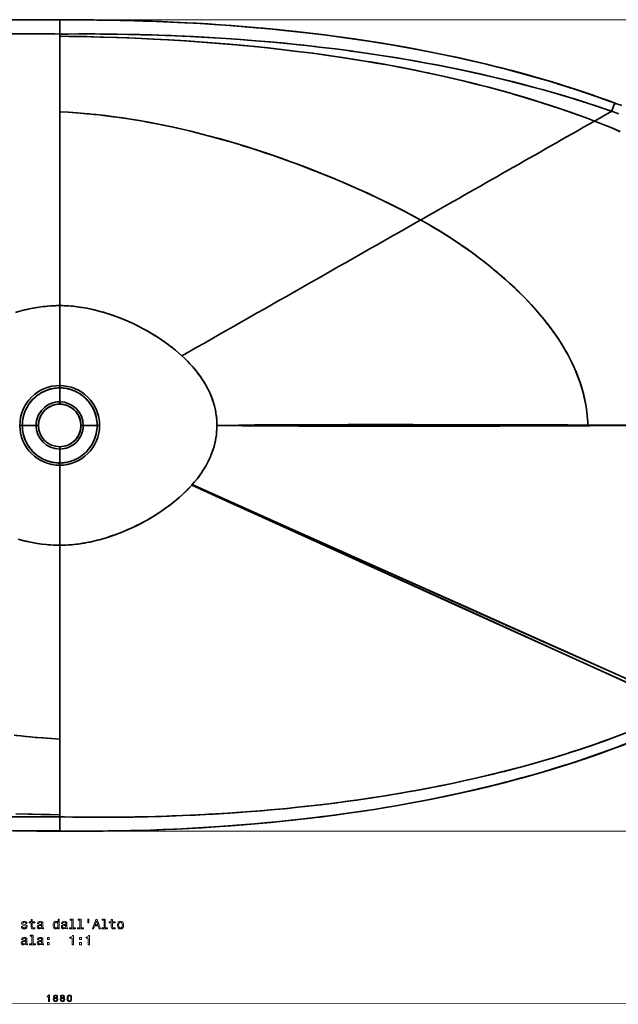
# Model space of a CAD drawing. Extents: x -346 to 3667, y -207 to 3098.
# Tile 3 of 13: x 551 to 1199, y -205 to 859. Entities that reach past the tile are written whole.
import ezdxf

# ---------------------------------------------------------------- set-up
doc = ezdxf.new("R2010")
doc.units = 0

msp = doc.modelspace()

# ---------------------------------------------------------------- linework, layer by layer
at = {"color": 7, "lineweight": 35, "ltscale": 0.384756}
for p, q in [((594.5, 843.5), (594.5, 858.9)), ((594.5, -2.5), (594.5, -17.9))]:
    msp.add_line(p, q, dxfattribs=at)
at = {"color": 7, "lineweight": 35, "ltscale": 0.384753}
for p, q in [((594.5, 858.9), (594.5, 843.5)), ((594.5, -17.9), (594.5, -2.5))]:
    msp.add_line(p, q, dxfattribs=at)
at = {"color": 7, "lineweight": 35, "ltscale": 0.000236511}
msp.add_line((594.5, 858.8), (594.5, 858.8), dxfattribs=at)
at = {"color": 7, "lineweight": 35, "ltscale": 0.077266}
for p, q in [((594.5, 857.7), (594.5, 854.6)), ((594.5, 854.6), (594.5, 857.7))]:
    msp.add_line(p, q, dxfattribs=at)
at = {"color": 8, "lineweight": 13}
for p, q in [((596.5, 858.9), (1724.4, 858.9)), ((596.5, -17.9), (1724.4, -17.9)), ((-346.2, -203), (1533.7, -205.1))]:
    msp.add_line(p, q, dxfattribs=at)
at = {"color": 7, "lineweight": 35, "ltscale": 0.087718}
msp.add_line((594.5, 849.7), (594.5, 846.2), dxfattribs=at)
at = {"color": 7, "lineweight": 35, "ltscale": 0.087738}
msp.add_line((594.5, 846.2), (594.5, 849.7), dxfattribs=at)
at = {"color": 7, "lineweight": 35, "ltscale": 0.000619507}
for p, q in [((594.5, 843.5), (594.5, 843.4)), ((594.5, 843.4), (594.5, 843.5))]:
    msp.add_line(p, q, dxfattribs=at)
at = {"color": 7, "lineweight": 35, "ltscale": 0.075007}
for p, q in [((597.5, 843.5), (594.5, 843.5)), ((591.5, -2.5), (594.5, -2.5))]:
    msp.add_line(p, q, dxfattribs=at)
at = {"color": 7, "lineweight": 35, "ltscale": 0.074918}
for p, q in [((594.5, 843.4), (597.5, 843.5)), ((594.5, -2.4), (591.5, -2.5))]:
    msp.add_line(p, q, dxfattribs=at)
at = {"color": 7, "lineweight": 35, "ltscale": 0.057034}
for p, q in [((594.5, 841.2), (594.5, 843.4)), ((594.5, -0.2), (594.5, -2.4))]:
    msp.add_line(p, q, dxfattribs=at)
at = {"color": 7, "lineweight": 35, "ltscale": 0.056955}
msp.add_line((594.5, 843.4), (594.5, 841.2), dxfattribs=at)
at = {"color": 7, "lineweight": 35}
for p, q in [((594.5, 841.2), (594.5, 759.4)), ((594.5, 759.4), (594.5, 841.2)), ((594.5, 759.4), (594.5, 550)), ((594.5, 759.4), (594.5, 550)), ((1172.8, 749.4), (1191.4, 760)), ((1172.8, 749.4), (1191.4, 760)), ((594.5, 463.6), (594.5, 549.8)), ((594.5, 549.8), (594.5, 463.6)), ((594.5, 291.2), (594.5, 377.4)), ((594.5, 377.4), (594.5, 291.2)), ((594.5, 81.6), (594.5, 291)), ((594.5, 81.6), (594.5, 291)), ((594.5, -0.2), (594.5, 81.6)), ((594.5, 81.6), (594.5, -0.2))]:
    msp.add_line(p, q, dxfattribs=at)
at = {"color": 7, "lineweight": 35, "ltscale": 4.19825e-05}
msp.add_line((1191.4, 760), (1191.4, 760), dxfattribs=at)
at = {"color": 7, "lineweight": 35, "ltscale": 4.48774e-05}
msp.add_line((1191.4, 760), (1191.4, 760), dxfattribs=at)
at = {"color": 7, "lineweight": 35, "ltscale": 0.004012}
for p, q in [((594.5, 549.8), (594.5, 550)), ((594.5, 291.2), (594.5, 291))]:
    msp.add_line(p, q, dxfattribs=at)
at = {"color": 7, "lineweight": 35, "ltscale": 0.004013}
msp.add_line((594.5, 550), (594.5, 549.8), dxfattribs=at)
at = {"color": 7, "lineweight": 35, "ltscale": 0.062073}
for p, q in [((594.5, 461.1), (594.5, 463.6)), ((594.5, 379.9), (594.5, 377.4))]:
    msp.add_line(p, q, dxfattribs=at)
at = {"color": 7, "lineweight": 35, "ltscale": 0.06207}
for p, q in [((594.5, 463.6), (594.5, 461.1)), ((594.5, 377.4), (594.5, 379.9))]:
    msp.add_line(p, q, dxfattribs=at)
at = {"color": 7, "lineweight": 35, "ltscale": 0.377045}
for p, q in [((594.5, 446), (594.5, 461.1)), ((594.5, 446), (594.5, 461.1)), ((594.5, 395), (594.5, 379.9)), ((594.5, 395), (594.5, 379.9))]:
    msp.add_line(p, q, dxfattribs=at)
at = {"color": 7, "lineweight": 35, "ltscale": 0.0625}
for p, q in [((594.5, 443.5), (594.5, 446)), ((594.5, 443.5), (594.5, 446)), ((571.5, 420.5), (569, 420.5)), ((571.5, 420.5), (569, 420.5)), ((617.5, 420.5), (620, 420.5)), ((617.5, 420.5), (620, 420.5)), ((594.5, 397.5), (594.5, 395)), ((594.5, 397.5), (594.5, 395))]:
    msp.add_line(p, q, dxfattribs=at)
at = {"color": 7, "lineweight": 35, "ltscale": 0.065189}
for p, q in [((551.4, 420.5), (554, 420.5)), ((551.4, 420.5), (554, 420.5)), ((637.6, 420.5), (635, 420.5)), ((637.6, 420.5), (635, 420.5))]:
    msp.add_line(p, q, dxfattribs=at)
at = {"color": 7, "lineweight": 35, "ltscale": 0.374074}
for p, q in [((569, 420.5), (554, 420.5)), ((569, 420.5), (554, 420.5)), ((620, 420.5), (635, 420.5)), ((620, 420.5), (635, 420.5))]:
    msp.add_line(p, q, dxfattribs=at)
at = {"color": 7, "lineweight": 35, "ltscale": 0.021966}
for p, q in [((737.8, 356.5), (737.2, 355.8)), ((737.2, 355.8), (737.8, 356.5))]:
    msp.add_line(p, q, dxfattribs=at)
at = {"color": 7, "lineweight": 35, "ltscale": 0.004014}
msp.add_line((594.5, 291), (594.5, 291.2), dxfattribs=at)
at = {"color": 7, "lineweight": 35, "ltscale": 0.001737}
msp.add_line((1023.6, 22.3), (1023.5, 22.3), dxfattribs=at)
at = {"color": 7, "lineweight": 35, "ltscale": 0.056954}
msp.add_line((594.5, -2.4), (594.5, -0.2), dxfattribs=at)
at = {"color": 7, "lineweight": 35, "ltscale": 0.000302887}
for p, q in [((594.5, -2.4), (594.5, -2.5)), ((594.5, -2.5), (594.5, -2.4))]:
    msp.add_line(p, q, dxfattribs=at)
at = {"color": 7, "lineweight": 35, "ltscale": 7.5531e-05}
msp.add_line((594.5, -17.8), (594.5, -17.8), dxfattribs=at)
at = {"color": 7, "lineweight": 35}
for points in [[(538.3, 858.8), (552.3, 859), (566.3, 859), (580.4, 859), (594.5, 858.9)], [(583.8, 858.9), (573, 859), (557.4, 859), (541.9, 858.8)], [(594.5, 858.8), (586.1, 858.9), (577.7, 859), (563.1, 859), (548.6, 858.9)], [(594.5, 858.9), (606.9, 858.9), (619.2, 858.9), (631.5, 858.8), (643.8, 858.6), (656.1, 858.4), (668.3, 858.1), (680.6, 857.8), (692.8, 857.4), (705.1, 856.9), (717.4, 856.4), (729.8, 855.8), (742.3, 855.1), (754.9, 854.4), (767.4, 853.5), (779.9, 852.6), (792.5, 851.7), (805, 850.6), (817.5, 849.5), (830, 848.3), (842.4, 847), (855, 845.6), (867.6, 844.2), (880.4, 842.6), (893.1, 841), (905.7, 839.2), (918.3, 837.4), (930.8, 835.5), (943.3, 833.5), (956, 831.4), (968.7, 829.2), (981.4, 826.8), (994.1, 824.4), (1006.7, 821.9), (1019.2, 819.3), (1031.9, 816.5), (1044.6, 813.6), (1057.3, 810.6), (1070, 807.4), (1082.6, 804.2), (1095.1, 800.8), (1107.6, 797.3), (1120.1, 793.7), (1132.8, 789.9), (1145.4, 785.9), (1157.9, 781.9), (1170.3, 777.7), (1182.7, 773.3), (1188.8, 771.1), (1195, 768.8)], [(1195, 768.8), (1185, 772.5), (1175.1, 776), (1165, 779.5), (1155, 782.8), (1144.9, 786.1), (1134.4, 789.4), (1124, 792.6), (1112.2, 796), (1105.9, 797.8), (1092.9, 801.4), (1079.9, 804.9), (1066.8, 808.2), (1056, 810.9), (1045.1, 813.5), (1034.3, 815.9), (1025, 818), (1012.2, 820.7), (997.7, 823.7), (983, 826.5), (971.1, 828.7), (959.1, 830.9), (943.4, 833.5), (929, 835.8), (912.8, 838.2), (896.6, 840.5), (880.2, 842.6), (867.4, 844.2), (854.4, 845.7), (837.2, 847.5), (824.6, 848.8), (812.1, 850), (799.5, 851.1), (786.3, 852.1), (773.8, 853.1), (761.4, 853.9), (746.4, 854.8), (738.8, 855.3), (724.6, 856), (710.4, 856.7), (694.6, 857.3), (684.9, 857.6), (675.1, 857.9)], [(675.1, 857.9), (691.1, 857.4), (706.6, 856.8), (721.9, 856.1), (731.6, 855.7), (741.2, 855.1), (751.8, 854.5), (762.4, 853.8), (779.2, 852.7), (792.2, 851.7), (807.1, 850.4), (814.5, 849.7), (825.1, 848.7), (835.7, 847.7), (850.1, 846.2), (865.2, 844.5), (881.3, 842.5), (895.8, 840.6), (910.1, 838.6), (924.4, 836.5), (939.5, 834.1), (953.2, 831.9), (968.3, 829.2), (976.4, 827.8), (990.7, 825.1), (1004.8, 822.3), (1019, 819.3), (1030.8, 816.7), (1044.5, 813.6), (1050, 812.3), (1061.2, 809.6), (1072.2, 806.9), (1083.3, 804), (1094.3, 801.1), (1105.5, 797.9), (1116.6, 794.8), (1127, 791.7), (1134, 789.5), (1140.9, 787.3), (1152.7, 783.6), (1164.3, 779.7), (1175.8, 775.7), (1187.4, 771.6), (1195, 768.8)], [(594.5, 843.5), (580.4, 843.7), (565.9, 843.9), (551.4, 843.9), (537, 843.9)], [(543.3, 843.9), (558.4, 843.9), (573.5, 843.8), (589.2, 843.6), (594.5, 843.5)], [(1172.8, 749.4), (1164.7, 752.5), (1156.5, 755.5), (1148.4, 758.4), (1142.3, 760.5), (1136.1, 762.6), (1126.2, 765.9), (1116.3, 769.1), (1106.4, 772.2), (1095.9, 775.4), (1088.4, 777.6), (1081, 779.8), (1068.9, 783.1), (1056.7, 786.4), (1044.5, 789.5), (1030.8, 792.9), (1017, 796.1), (1005.5, 798.7), (995.2, 801), (984.9, 803.1), (974.6, 805.2), (959.9, 808.1), (945.2, 810.8), (932.6, 813), (924.3, 814.3), (916.1, 815.7), (900.3, 818.1), (884.3, 820.5), (868.3, 822.7), (854.6, 824.4), (845.9, 825.5), (837.3, 826.5), (819.9, 828.5), (806, 829.9), (792.1, 831.2), (784.9, 831.9), (766.7, 833.4), (748.5, 834.8), (729.9, 836.1), (711.3, 837.3), (695.5, 838.1), (676.6, 839), (657.6, 839.7), (638.7, 840.3), (624, 840.7), (609.3, 841), (594.5, 841.2)], [(1172.8, 749.4), (1163.8, 752.8), (1154.8, 756.1), (1145.8, 759.3), (1135.9, 762.7), (1126, 766), (1116, 769.2), (1106, 772.4), (1095.5, 775.5), (1088, 777.7), (1080.5, 779.9), (1070, 782.8), (1059.5, 785.6), (1049, 788.4), (1038.3, 791.1), (1024.3, 794.5), (1010.2, 797.7), (1002.3, 799.4), (994.4, 801.1), (986.9, 802.7), (979.4, 804.3), (964.3, 807.2), (949.1, 810.1), (936.8, 812.2), (924.6, 814.3), (910.8, 816.5), (897, 818.6), (881, 820.9), (864.9, 823.1), (851.4, 824.8), (836.7, 826.6), (822.1, 828.2), (808.3, 829.7), (794.4, 831), (778.1, 832.5), (768.9, 833.3), (759.4, 834), (749.9, 834.7), (731.2, 836), (712.5, 837.2), (696.8, 838), (683, 838.7), (669.3, 839.3), (655.5, 839.8), (642, 840.2), (628.4, 840.6), (614.9, 840.9), (604.7, 841), (594.5, 841.2)], [(774.6, 838.7), (756.6, 839.8), (738.7, 840.7), (726.8, 841.3), (714.9, 841.8), (700.1, 842.3), (682.6, 842.8), (673.8, 843), (656.2, 843.4), (638.7, 843.5), (621, 843.6), (603.3, 843.5), (597.5, 843.5)], [(597.5, 843.5), (615.2, 843.6), (632.9, 843.6), (650.5, 843.4), (668.1, 843.1), (681.3, 842.9), (694.4, 842.5), (709, 842), (719.4, 841.6), (729.7, 841.2), (747.6, 840.3), (761.1, 839.5), (774.6, 838.7)], [(1191.4, 760), (1185.8, 762), (1175, 765.6), (1164.1, 769.2), (1153.2, 772.6), (1142.2, 776), (1131.2, 779.2), (1117.8, 783.1), (1104.7, 786.6), (1097.3, 788.6), (1083.6, 792.1), (1069.9, 795.5), (1057.2, 798.5), (1044.4, 801.3), (1029.6, 804.5), (1015.7, 807.4), (1003.3, 809.8), (990.9, 812.2), (978.4, 814.4), (965, 816.7), (949.2, 819.3), (932.9, 821.8), (918.2, 824), (909.7, 825.1), (901.2, 826.3), (892.6, 827.4), (875.5, 829.5), (858.6, 831.4), (846.7, 832.6), (838.3, 833.5), (822.2, 835), (806.1, 836.3), (790.3, 837.6), (774.6, 838.7)], [(774.6, 838.7), (789.6, 837.6), (797.6, 837), (811, 835.9), (825.4, 834.7), (839.8, 833.3), (857.2, 831.5), (870.7, 830), (875.2, 829.5), (892.3, 827.4), (909.2, 825.2), (917.6, 824.1), (926, 822.9), (942.1, 820.4), (957.2, 818), (965.4, 816.7), (973.6, 815.3), (988.9, 812.5), (1004.2, 809.7), (1016.4, 807.2), (1028.8, 804.7), (1037.2, 802.9), (1050.5, 800), (1063.7, 796.9), (1076.9, 793.8), (1091, 790.2), (1098, 788.4), (1105.1, 786.5), (1116.2, 783.5), (1127.6, 780.3), (1140.2, 776.6), (1152.7, 772.8), (1165.2, 768.8), (1177.6, 764.7), (1188.8, 760.9), (1191.4, 760)], [(1195, 768.8), (1195, 768.8), (1195, 768.8), (1195, 768.8), (1194.9, 768.8), (1194.9, 768.8), (1194.8, 768.6), (1194.6, 768.2), (1194.2, 767.2), (1193.1, 764.6), (1191.4, 760)], [(984.9, 642.5), (975.8, 647.5), (966.6, 652.3), (958.7, 656.3), (950.7, 660.3), (942.6, 664.3), (938.4, 666.3), (927.6, 671.4), (916.7, 676.3), (906.9, 680.6), (897, 684.9), (888.2, 688.5), (876.4, 693.3), (864.4, 698), (852.6, 702.5), (840.6, 706.9), (830.4, 710.5), (820.6, 713.9), (810.6, 717.2), (800.5, 720.5), (794.1, 722.5), (787.7, 724.4), (778, 727.3), (768.2, 730.1), (758.3, 732.8), (748.3, 735.4), (741.6, 737.1), (734.9, 738.8), (725.1, 741), (715.3, 743.2), (705.4, 745.3), (695.3, 747.3), (689.1, 748.4), (682.8, 749.6), (673.9, 751.1), (663.9, 752.6), (653.9, 754), (643.9, 755.3), (633.8, 756.4), (623.7, 757.4), (613.5, 758.2), (604, 758.9), (594.5, 759.4)], [(984.9, 642.5), (975.3, 647.7), (965.7, 652.8), (955.5, 658), (945.2, 663), (936.3, 667.3), (925.4, 672.4), (914.3, 677.4), (907.9, 680.2), (901.5, 682.9), (895.1, 685.7), (888.7, 688.4), (881.3, 691.4), (873.9, 694.3), (862.5, 698.8), (851, 703.1), (844.4, 705.5), (837.8, 707.9), (827.7, 711.5), (817.5, 714.9), (806.8, 718.4), (796.1, 721.8), (788.8, 724.1), (781.6, 726.2), (771, 729.3), (760.4, 732.2), (749.7, 735), (742.9, 736.8), (736.1, 738.5), (726.9, 740.6), (717.6, 742.7), (708.2, 744.7), (699.6, 746.5), (690.9, 748.1), (682.2, 749.7), (673.2, 751.2), (662.8, 752.8), (652.4, 754.2), (642, 755.5), (636.7, 756.1), (631.4, 756.7), (626.2, 757.2), (621, 757.6), (612.2, 758.3), (603.3, 758.9), (594.5, 759.4)], [(1172.8, 749.4), (1182.1, 745.8), (1191.4, 742), (1200.6, 738.1)], [(1172.8, 749.4), (1182.1, 745.8), (1191.4, 742), (1200.6, 738)], [(984.9, 642.5), (991.9, 638.6), (998.8, 634.6), (1005.7, 630.5), (1012.5, 626.2), (1019.3, 621.8), (1026.1, 617.3), (1032.8, 612.7), (1039.3, 608), (1045.9, 603.2), (1051.7, 598.7), (1057.7, 594), (1063.6, 589.2), (1069.5, 584.3), (1075.3, 579.3), (1080.9, 574.3), (1086.5, 569.1), (1091.1, 564.6), (1095.7, 560.1), (1100.2, 555.4), (1104.6, 550.7), (1109.5, 545.3), (1111.9, 542.6), (1114.2, 539.8), (1116.6, 537), (1118.8, 534.2), (1122.4, 529.7), (1126, 525), (1129.4, 520.2), (1132.7, 515.4), (1135.9, 510.5), (1137.6, 507.9), (1139.2, 505.2), (1140.7, 502.6), (1142.3, 500), (1144.2, 496.4), (1146.2, 492.7), (1148, 489.1), (1150, 484.9), (1151.9, 480.7), (1153.8, 476), (1155.6, 471.4), (1157.3, 466.6), (1158.8, 461.9), (1160.2, 457.1), (1161.4, 452.2), (1162.5, 447.3), (1163, 444.8), (1163.5, 442.4), (1164.1, 438.6), (1164.6, 434.9), (1165, 431.2), (1165.3, 427.4), (1165.5, 424.1), (1165.7, 420.9)], [(984.9, 642.5), (992, 638.6), (999, 634.5), (1005.9, 630.4), (1012.7, 626.1), (1019, 622), (1025.2, 617.9), (1031.3, 613.7), (1037.3, 609.4), (1043.3, 605.1), (1049.3, 600.6), (1052.8, 597.9), (1056.4, 595.1), (1059.8, 592.3), (1063.3, 589.5), (1067.9, 585.7), (1072.4, 581.8), (1076.9, 577.9), (1082.8, 572.5), (1088.5, 567.1), (1091.4, 564.4), (1094.2, 561.6), (1097.9, 557.9), (1101.5, 554.1), (1105.1, 550.2), (1109.4, 545.4), (1113.7, 540.5), (1117.9, 535.4), (1121.9, 530.3), (1125.9, 525.1), (1127.8, 522.4), (1129.7, 519.7), (1131.6, 517.1), (1133.4, 514.4), (1136.6, 509.4), (1139.7, 504.3), (1141.2, 501.7), (1142.7, 499.2), (1144.6, 495.7), (1146.5, 492.1), (1148.2, 488.6), (1150.2, 484.4), (1152.1, 480.2), (1154, 475.5), (1155.8, 470.7), (1157.5, 465.9), (1159.1, 461), (1160.4, 456.1), (1161.1, 453.6), (1161.7, 451.1), (1162.2, 448.6), (1162.8, 446.1), (1163.5, 442.4), (1164.1, 438.6), (1164.6, 434.8), (1165, 431), (1165.3, 427.6), (1165.5, 424.3), (1165.7, 420.9)], [(594.5, 550), (591.2, 550), (587.8, 549.9), (584.5, 549.7), (582, 549.5), (579.5, 549.2), (574.6, 548.7), (569.8, 547.9), (565, 547.1), (561.8, 546.5), (556.6, 545.3), (551.5, 544), (546.6, 542.6)], [(548.9, 543.3), (554, 544.6), (559.2, 545.9), (563.5, 546.8), (567.8, 547.6), (572.2, 548.3), (576.6, 548.9), (581, 549.4), (585.5, 549.7), (590, 549.9), (594.5, 550)], [(594.5, 550), (596.9, 550), (599.3, 549.9), (604, 549.7), (608.7, 549.3), (613.4, 548.8), (618.1, 548.1), (621.2, 547.6), (624.2, 547.1), (627.4, 546.4), (630.5, 545.7), (634.4, 544.8), (638.1, 543.8), (641.8, 542.8), (644.6, 541.9), (647.3, 541.1), (650.6, 540), (653.8, 538.9), (659.1, 536.9), (664.4, 534.8), (667.4, 533.5), (670.3, 532.2), (673.2, 530.9), (676, 529.6), (678.7, 528.2), (681.5, 526.8), (684.2, 525.4), (688.3, 523.1), (693.1, 520.4), (697.7, 517.6), (700.3, 515.9), (704.2, 513.4), (708, 510.7), (711.7, 508.1), (714.1, 506.3), (716.4, 504.5), (719.7, 501.8), (723, 499.1), (726.7, 495.7)], [(726.7, 495.7), (723.3, 498.7), (719.8, 501.8), (716, 504.8), (713.7, 506.6), (709.3, 509.8), (704.7, 513.1), (699.8, 516.3), (697.9, 517.5), (693.9, 519.9), (689.8, 522.3), (685.5, 524.7), (684.1, 525.4), (679.8, 527.7), (675.3, 529.9), (670.7, 532), (668, 533.2), (663.2, 535.2), (658.3, 537.2), (653.3, 539.1), (650.3, 540.1), (644.9, 541.8), (642.2, 542.7), (639.5, 543.4), (635.7, 544.5), (631.9, 545.4), (628.1, 546.3), (623.8, 547.1), (619, 548), (614.2, 548.7), (609.3, 549.3), (606.9, 549.5), (604.4, 549.7), (601.1, 549.9), (597.8, 550), (594.5, 550)], [(726.7, 495.7), (729.7, 492.8), (732.7, 489.9), (735.5, 486.9), (738.1, 484.1), (740.6, 481.2), (743, 478.2), (744.4, 476.4), (745.7, 474.6), (747, 472.8), (748.3, 471), (749.9, 468.5), (751.4, 466), (752.9, 463.5), (754.5, 460.5), (756, 457.6), (756.8, 455.8), (757.6, 454), (758.3, 452.2), (759, 450.4), (759.9, 447.9), (760.7, 445.4), (761.5, 442.9), (762.2, 440), (762.9, 437), (763.5, 433.8), (763.9, 430.5), (764.3, 427.2), (764.5, 423.8), (764.5, 420.5)], [(726.7, 495.7), (729.7, 492.9), (732.6, 490.1), (735.3, 487.2), (738, 484.2), (739.8, 482.1), (741.6, 480), (743.9, 477), (745.3, 475.3), (746.6, 473.4), (747.8, 471.7), (749, 469.9), (750.6, 467.4), (752.1, 464.9), (753.5, 462.4), (755, 459.5), (756.4, 456.6), (757.8, 453.6), (758.9, 450.7), (760, 447.8), (760.9, 444.8), (761.8, 441.8), (762.5, 438.9), (762.9, 437.1), (763.2, 435.3), (763.5, 433.5), (763.8, 431.7), (764.1, 428.9), (764.3, 426.1), (764.5, 423.3), (764.5, 420.5)], [(594.5, 461.1), (592.8, 461), (591.1, 460.9), (589.4, 460.7), (587.9, 460.5), (586.3, 460.2), (584.7, 459.8), (583, 459.4), (581.3, 458.8), (579.2, 458), (577, 457), (574.9, 456), (572.9, 454.8), (571, 453.4), (569.1, 452), (567.3, 450.5), (565.6, 448.9), (564.1, 447.1), (562.6, 445.3), (561.2, 443.4), (559.9, 441.5), (558.8, 439.4), (557.7, 437.3), (556.8, 435.2), (556, 433), (555.4, 431), (554.9, 428.9), (554.6, 426.9), (554.3, 424.8), (554.1, 422.7), (554, 420.5)], [(554, 420.5), (554.1, 422.8), (554.3, 425.1), (554.6, 427.3), (555.1, 429.6), (555.7, 431.8), (556.4, 434), (557.2, 436.2), (558.2, 438.3), (559.3, 440.4), (560.5, 442.4), (561.8, 444.4), (563.3, 446.2), (564.8, 448), (566.5, 449.7), (568.2, 451.2), (570, 452.7), (571.9, 454.1), (573.9, 455.4), (575.9, 456.5), (578, 457.5), (580.2, 458.4), (582.5, 459.2), (584.9, 459.9), (587.2, 460.4), (589.6, 460.8), (592.1, 461), (594.5, 461.1)], [(635, 420.5), (634.9, 422.8), (634.7, 425.2), (634.4, 427.5), (633.9, 429.8), (633.3, 432), (632.6, 434.3), (631.7, 436.4), (630.7, 438.6), (629.6, 440.7), (628.3, 442.8), (626.9, 444.8), (625.4, 446.7), (623.8, 448.5), (622.1, 450.2), (620.3, 451.7), (618.5, 453.2), (616.6, 454.5), (614.6, 455.7), (612.5, 456.8), (610.4, 457.8), (608.2, 458.7), (606, 459.4), (604, 459.9), (601.9, 460.4), (599.9, 460.7), (598.1, 460.9), (596.3, 461), (594.5, 461.1)], [(594.5, 461.1), (596, 461.1), (597.6, 461), (599.9, 460.7), (602.2, 460.3), (604.5, 459.8), (606.7, 459.2), (609, 458.4), (611.1, 457.5), (613.2, 456.5), (615.3, 455.3), (617.2, 454.1), (619.1, 452.7), (620.9, 451.2), (622.7, 449.6), (624.3, 447.9), (625.8, 446.2), (627.3, 444.3), (628.6, 442.4), (629.8, 440.4), (630.9, 438.3), (631.8, 436.2), (632.7, 434), (633.4, 431.8), (634, 429.5), (634.4, 427.2), (634.7, 424.9), (634.9, 422.7), (635, 420.5)], [(554, 420.5), (554.1, 418.2), (554.3, 415.8), (554.6, 413.5), (555.1, 411.2), (555.7, 409), (556.4, 406.7), (557.3, 404.6), (558.3, 402.4), (559.4, 400.3), (560.7, 398.2), (562.1, 396.2), (563.6, 394.3), (565.2, 392.5), (566.9, 390.8), (568.7, 389.3), (570.5, 387.8), (572.4, 386.5), (574.4, 385.3), (576.5, 384.2), (578.6, 383.2), (580.8, 382.3), (583, 381.6), (585, 381.1), (587.1, 380.6), (589.1, 380.3), (590.9, 380.1), (592.7, 380), (594.5, 379.9)], [(594.5, 379.9), (593, 379.9), (591.4, 380), (589.1, 380.3), (586.8, 380.7), (584.5, 381.2), (582.3, 381.8), (580, 382.6), (577.9, 383.5), (575.8, 384.5), (573.7, 385.7), (571.8, 386.9), (569.9, 388.3), (568.1, 389.8), (566.3, 391.4), (564.7, 393.1), (563.2, 394.8), (561.7, 396.7), (560.4, 398.6), (559.2, 400.6), (558.1, 402.7), (557.2, 404.8), (556.3, 407), (555.6, 409.2), (555, 411.5), (554.6, 413.8), (554.3, 416.1), (554.1, 418.3), (554, 420.5)], [(594.5, 379.9), (596.2, 380), (597.9, 380.1), (599.6, 380.3), (601.1, 380.5), (602.7, 380.8), (604.3, 381.2), (606, 381.6), (607.7, 382.2), (609.8, 383), (612, 384), (614.1, 385), (616.1, 386.2), (618, 387.6), (619.9, 389), (621.7, 390.5), (623.4, 392.1), (624.9, 393.9), (626.4, 395.7), (627.8, 397.6), (629.1, 399.5), (630.2, 401.6), (631.3, 403.7), (632.2, 405.8), (633, 408), (633.6, 410), (634.1, 412.1), (634.4, 414.1), (634.7, 416.2), (634.9, 418.3), (635, 420.5)], [(635, 420.5), (634.9, 418.2), (634.7, 415.9), (634.4, 413.7), (633.9, 411.4), (633.3, 409.2), (632.6, 407), (631.8, 404.8), (630.8, 402.7), (629.7, 400.6), (628.5, 398.6), (627.2, 396.6), (625.7, 394.8), (624.2, 393), (622.5, 391.3), (620.8, 389.8), (619, 388.3), (617.1, 386.9), (615.1, 385.6), (613.1, 384.5), (611, 383.5), (608.8, 382.6), (606.5, 381.8), (604.1, 381.1), (601.8, 380.6), (599.4, 380.2), (596.9, 380), (594.5, 379.9)], [(737.8, 356.5), (740.7, 359.9), (743.4, 363.3), (744.8, 365.1), (746.1, 366.9), (747.8, 369.3), (749.4, 371.8), (751, 374.3), (752.7, 377.2), (754.3, 380.2), (755.8, 383.1), (757.2, 386), (758.4, 389), (759.5, 391.9), (760.5, 394.8), (761.4, 397.7), (762.2, 400.7), (762.8, 403.7), (763.4, 406.6), (763.9, 410), (764.2, 413.5), (764.4, 417), (764.5, 420.5)], [(764.5, 420.5), (764.5, 417.1), (764.2, 413.7), (763.9, 410.4), (763.4, 407.1), (763.1, 404.9), (762.6, 402.7), (761.9, 399.8), (761.1, 396.9), (760.3, 394.1), (759.5, 392), (758.7, 389.8), (757.6, 387), (756.3, 384.1), (754.9, 381.4), (753.8, 379.2), (752.7, 377.1), (751.4, 375), (750.1, 372.9), (747.9, 369.4), (745.5, 366.1), (743, 362.8), (740.4, 359.6), (737.8, 356.5)], [(764.5, 420.5), (793.1, 420.9), (810.2, 421), (827.4, 421.1), (854.5, 421.3), (881.5, 421.3), (921.9, 421.4), (962, 421.4), (1001.6, 421.3), (1070.5, 421.2), (1137.3, 421), (1165.7, 420.9)], [(1165.7, 420.9), (1143.9, 421), (1092.2, 421.1), (1015.4, 421.3), (976.3, 421.4), (936.8, 421.4), (905.9, 421.4), (874.8, 421.3), (843.6, 421.2), (824.4, 421.1), (805.2, 421), (788, 420.8), (770.8, 420.6), (764.5, 420.5)], [(764.5, 420.5), (771.4, 420.4), (791.9, 420.1), (808.9, 420), (825.8, 419.9), (853.1, 419.7), (880.3, 419.7), (921.1, 419.6), (961.5, 419.6), (1001.5, 419.7), (1064.9, 419.8), (1126.6, 420), (1165.6, 420.1)], [(764.5, 420.5), (793, 420.1), (810, 420), (827, 419.9), (854.2, 419.7), (881.2, 419.7), (921.6, 419.6), (961.7, 419.6), (1001.4, 419.7), (1070.4, 419.8), (1165.6, 420.1)], [(1165.6, 420.1), (1167.6, 420.1), (1212, 420.3), (1267, 420.3), (1304.3, 420.4), (1381, 420.3), (1447.9, 420.2), (1453.6, 420.2), (1459.2, 420.1), (1472.6, 420.2), (1486.4, 420.3)], [(1165.6, 420.1), (1167.6, 420.1), (1209.2, 420.3), (1255.4, 420.3), (1298.8, 420.4), (1387, 420.3), (1440.5, 420.2), (1449.7, 420.2), (1458, 420.1), (1470.4, 420.2), (1484.8, 420.3), (1486.4, 420.3)], [(1486.4, 420.7), (1469.9, 420.8), (1457.9, 420.8), (1448.6, 420.8), (1382, 420.7), (1336.8, 420.6), (1268.1, 420.6), (1212.1, 420.7), (1167.5, 420.9), (1165.7, 420.9)], [(1165.7, 420.9), (1171.1, 420.9), (1210.4, 420.7), (1255.1, 420.7), (1344.5, 420.6), (1378, 420.7), (1445.2, 420.8), (1453.8, 420.8), (1457.2, 420.8), (1469.8, 420.8), (1486.4, 420.7)], [(737.2, 355.8), (735.6, 354.1), (733.9, 352.3), (732.2, 350.5), (730.4, 348.8), (727.3, 345.8), (724, 342.9), (721, 340.3), (716.8, 336.9), (712.4, 333.5), (707.9, 330.2), (705.4, 328.4), (701.2, 325.6), (696.9, 322.9), (692.4, 320.2), (689.7, 318.6), (684.8, 315.9), (680.9, 313.9), (676.8, 311.9), (672.7, 309.9), (668.2, 307.9), (662.8, 305.6), (657.3, 303.4), (654.5, 302.4), (651.7, 301.4), (648.4, 300.3), (645.2, 299.2), (640.1, 297.7), (635, 296.4), (629.8, 295.1), (625.5, 294.2), (621.2, 293.4), (616.8, 292.7), (612.4, 292.1), (608, 291.6), (603.5, 291.3), (599, 291.1), (594.5, 291)], [(594.5, 291), (597.8, 291), (601.2, 291.1), (604.5, 291.3), (607, 291.5), (609.5, 291.8), (614.4, 292.3), (619.2, 293.1), (624, 293.9), (627.2, 294.5), (632.4, 295.7), (637.5, 297), (642.4, 298.4), (647.3, 299.9), (650.2, 300.9), (655.3, 302.7), (660.2, 304.5), (665, 306.5), (669.6, 308.5), (671.7, 309.5), (676.8, 311.8), (681.7, 314.3), (686.3, 316.7), (689, 318.2), (693.4, 320.8), (697.7, 323.4), (701.8, 326), (705.7, 328.7), (710.4, 332), (712.7, 333.7), (714.9, 335.4), (717.1, 337.1), (721.2, 340.5), (723.3, 342.2), (727, 345.6), (730.6, 349), (734, 352.4), (737.2, 355.8)], [(1269.3, 114.8), (1224.3, 135.2), (1033.9, 221.4), (775.2, 338.6), (737.2, 355.8)], [(1269.3, 114.8), (1224.1, 135.3), (1026.1, 224.9), (737.2, 355.8)], [(1134.8, 179.2), (758.4, 347.3), (737.8, 356.5)], [(737.8, 356.5), (809.7, 324.4), (1041.8, 220.7), (1134.8, 179.2)], [(1273.9, 117.1), (1258.5, 124), (1237.7, 133.3), (1223.5, 139.6), (1201.9, 149.3), (1145, 174.6), (1071.4, 207.5), (895.2, 286.1), (754, 349.2), (737.8, 356.5)], [(737.8, 356.5), (860.8, 301.5), (1104.1, 192.9), (1228.1, 137.5), (1266.8, 120.3), (1273.9, 117.1)], [(549.5, 297.6), (553.3, 296.5), (557.1, 295.6), (560.9, 294.7), (565.2, 293.9), (570, 293), (574.8, 292.3), (579.7, 291.7), (582.1, 291.5), (584.6, 291.3), (587.9, 291.1), (591.2, 291), (594.5, 291)], [(594.5, 291), (592.1, 291), (589.7, 291.1), (585, 291.3), (580.3, 291.7), (575.6, 292.2), (570.9, 292.9), (567.8, 293.4), (564.8, 293.9), (561.6, 294.6), (558.5, 295.3), (554.6, 296.2), (550.9, 297.2)], [(545.1, 85.7), (555.2, 84.6), (565.3, 83.6), (575.5, 82.8), (585, 82.1), (594.5, 81.6)], [(547, 85.5), (552.3, 84.9), (557.6, 84.3), (562.8, 83.8), (568, 83.4), (576.8, 82.7), (585.7, 82.1), (594.5, 81.6)], [(594.5, -2.5), (608.6, -2.7), (623.1, -2.9), (637.6, -2.9), (652, -2.9), (663.2, -2.8), (674.3, -2.7), (689.4, -2.4), (704.6, -2), (715.8, -1.6), (726.9, -1.2), (743.9, -0.4), (760.9, 0.5), (778, 1.5), (788.3, 2.2), (800.4, 3.1), (812.8, 4.1), (826.8, 5.3), (840.7, 6.6), (851.9, 7.8), (863, 9), (875.7, 10.4), (892.1, 12.4), (903.3, 13.9), (914.6, 15.5), (927.7, 17.4), (932.3, 18.1), (946.3, 20.2), (959.2, 22.3), (968.7, 24), (978.1, 25.7), (991.8, 28.2), (1005.5, 30.9), (1019, 33.7), (1032.6, 36.6), (1044.6, 39.3), (1055.4, 41.8), (1063.1, 43.7), (1070.9, 45.6), (1083.8, 48.9), (1096.7, 52.3), (1109.5, 55.9), (1121.9, 59.4), (1134.2, 63.1), (1146.5, 67), (1156.8, 70.3), (1169, 74.4), (1176.2, 76.9), (1187.2, 80.8), (1198.2, 84.9), (1209, 89)], [(1208.9, 89), (1198.4, 84.9), (1187.7, 81), (1180.3, 78.4), (1172.9, 75.8), (1162.9, 72.4), (1155.6, 69.9), (1148.3, 67.6), (1141.1, 65.3), (1133.9, 63), (1127.3, 61), (1120.6, 59.1), (1107.3, 55.2), (1096.6, 52.3), (1085.8, 49.4), (1075, 46.6), (1063.6, 43.8), (1057.9, 42.4), (1044.3, 39.2), (1033, 36.7), (1019, 33.6), (1004.9, 30.8), (990.8, 28), (981.8, 26.3), (972.9, 24.7), (963.6, 23.1), (954.3, 21.5), (941.6, 19.5), (928.9, 17.5), (915.9, 15.6), (909.3, 14.7), (893.3, 12.6), (877.3, 10.6), (862, 8.9), (851.8, 7.8), (837.2, 6.3), (822.5, 4.9), (807.7, 3.7), (790.5, 2.4), (776.7, 1.4), (770.1, 1), (755.8, 0.2), (741.5, -0.6), (727.2, -1.2), (713, -1.7), (698, -2.2), (687, -2.4), (675.9, -2.6), (660.8, -2.8), (645.7, -2.9), (630.6, -2.9), (615.5, -2.8), (599.8, -2.6), (594.5, -2.5)], [(605.2, -17.9), (616, -18), (631.6, -18), (647.1, -17.8), (662.6, -17.6), (678.1, -17.2), (693.6, -16.8), (708.9, -16.2), (726.5, -15.4), (744.1, -14.5), (761.8, -13.4), (779.4, -12.2), (793.3, -11.1), (805.4, -10.1), (814.2, -9.3), (823.1, -8.5), (834.9, -7.3), (846.7, -6.1), (858.5, -4.8), (873.7, -3), (876.2, -2.7), (891.5, -0.7), (906.8, 1.4), (922.2, 3.7), (934.4, 5.6), (946.4, 7.5), (958.4, 9.5), (971.3, 11.8), (983.7, 14.1), (996.2, 16.6), (1008.5, 19.1), (1021.9, 21.9), (1035.3, 24.9), (1047.3, 27.6), (1061, 30.9), (1068.7, 32.8), (1076.4, 34.8), (1089.4, 38.3), (1102.4, 41.8), (1115.3, 45.5), (1123.3, 47.9), (1131.2, 50.3), (1139.2, 52.8), (1147.2, 55.3), (1157.9, 58.8), (1167.8, 62.2), (1180.1, 66.5), (1192.3, 70.9), (1198.5, 73.2), (1204.6, 75.5)], [(605.2, -17.9), (616, -18), (626.9, -18), (641.6, -17.9), (656.4, -17.7), (671.1, -17.4), (682.4, -17.1), (693.6, -16.8), (708.9, -16.2), (726.4, -15.4), (743.9, -14.5), (761.4, -13.4), (779.4, -12.2), (793.4, -11.1), (805.6, -10.1), (822, -8.6), (838.3, -7), (852.2, -5.5), (866, -3.9), (878.7, -2.3), (892.4, -0.6), (906.1, 1.3), (922.2, 3.7), (934.4, 5.6), (948.8, 7.9), (958.4, 9.5), (971.2, 11.8), (985.1, 14.4), (998.8, 17.1), (1012.6, 19.9), (1026.2, 22.8), (1038.3, 25.6), (1050.3, 28.3), (1060.9, 30.9), (1068.7, 32.8), (1076.4, 34.8), (1089.5, 38.3), (1102.5, 41.8), (1115.4, 45.5), (1126, 48.7), (1136.6, 52), (1147.2, 55.3), (1158, 58.8), (1167.8, 62.2), (1175, 64.7), (1182.2, 67.2), (1193.3, 71.2), (1204.3, 75.4)], [(1024.1, 22.4), (1011.4, 19.7), (998.7, 17.1), (985.9, 14.6), (973, 12.1), (960.2, 9.8), (947.3, 7.6), (934.4, 5.6), (921.6, 3.6), (908.9, 1.7), (896.1, -0.1), (883.4, -1.7), (870.7, -3.3), (858, -4.8), (845.3, -6.2), (832.5, -7.6), (819.7, -8.8), (805.2, -10.1), (790.8, -11.3), (776.6, -12.4), (762.5, -13.4), (748.5, -14.3), (734.5, -15), (720.5, -15.7), (706.5, -16.3), (692.6, -16.8), (678.7, -17.2), (664.7, -17.6), (650.7, -17.8), (636.7, -18), (622.7, -18), (608.6, -18), (594.5, -17.9)], [(591.5, -2.5), (573.8, -2.6), (556.1, -2.6), (538.5, -2.4), (520.9, -2.1), (507.7, -1.9), (494.6, -1.5), (480, -1), (469.6, -0.6), (459.3, -0.2), (441.4, 0.7), (427.9, 1.5), (414.4, 2.3)], [(414.4, 2.3), (432.4, 1.2), (450.3, 0.3), (462.2, -0.3), (474.1, -0.8), (488.9, -1.3), (506.4, -1.8), (515.2, -2), (532.8, -2.4), (550.3, -2.5), (568, -2.6), (585.7, -2.5), (591.5, -2.5)], [(547, 0.8), (560.6, 0.4), (574.1, 0.1), (584.3, 0), (594.5, -0.2)], [(550.3, 0.7), (565, 0.3), (579.7, 0), (594.5, -0.2)], [(594.5, -17.9), (582.1, -17.9), (569.8, -17.9), (557.5, -17.8), (545.2, -17.6)]]:
    msp.add_lwpolyline(points, dxfattribs=at)
at = {"color": 7, "lineweight": 13}
for points in [[(557, -118.9), (555.8, -118.6), (554.9, -118.2), (554.6, -117.6), (554.6, -117.1), (554.9, -116.7), (555.4, -116.5), (556.1, -116.4), (556.8, -116.5), (557.4, -116.8), (557.7, -117.2), (557.8, -117.7), (559.1, -117.7), (559.1, -117.7), (558.9, -116.7), (558.3, -116), (557.4, -115.5), (556.1, -115.4), (554.9, -115.5), (554, -116), (553.5, -116.7), (553.3, -117.6), (553.4, -118.5), (553.8, -119.1), (554.5, -119.5), (555.5, -119.8), (556.9, -120.2), (557.7, -120.5), (558, -120.8), (558, -121.2), (557.9, -121.8), (557.6, -122.2), (557, -122.4), (556.3, -122.5), (555.5, -122.4), (554.9, -122.1), (554.5, -121.6), (554.3, -121), (553.1, -121), (553.3, -122.1), (553.9, -123), (554.8, -123.5), (556.1, -123.6), (557.5, -123.5), (558.5, -123), (559.1, -122.2), (559.3, -121.1), (559.2, -120.2), (558.7, -119.6), (558, -119.2)], [(563.6, -117), (563.6, -120.9), (563.7, -122.1), (564.1, -123), (564.9, -123.5), (566.2, -123.6), (567.7, -123.6), (567.7, -122.5), (566.6, -122.6), (565.7, -122.5), (565.1, -122.1), (564.9, -121.5), (564.8, -120.6), (564.8, -117), (567.7, -117), (567.7, -115.9), (564.8, -115.9), (564.8, -113.6), (563.6, -113.6), (563.6, -115.9), (561.4, -115.9), (561.4, -117)], [(575.1, -122.4), (575.1, -122.4), (575.2, -122.9), (575.4, -123.2), (576.3, -123.5), (577.1, -123.4), (577.1, -122.4), (576.7, -122.5), (576.3, -122.3), (576.3, -121.7), (576.3, -117.7), (576.1, -116.7), (575.6, -116), (574.7, -115.5), (573.5, -115.4), (572.3, -115.5), (571.4, -116), (570.8, -116.8), (570.6, -117.8), (570.6, -117.9), (571.8, -117.9), (571.9, -117.3), (572.2, -116.8), (572.7, -116.6), (573.4, -116.5), (574.1, -116.6), (574.6, -116.8), (574.9, -117.2), (575, -117.7), (575, -118.3), (574.8, -118.6), (574.2, -118.7), (573.1, -118.8), (571.9, -119.1), (571, -119.6), (570.5, -120.3), (570.3, -121.3), (570.5, -122.3), (570.9, -123), (571.6, -123.4), (572.6, -123.6), (574, -123.3)], [(592.7, -122.2), (592.7, -123.4), (593.9, -123.4), (593.9, -113), (592.7, -113), (592.7, -116.8), (591.7, -115.7), (591.1, -115.5), (590.4, -115.4), (589.2, -115.7), (588.3, -116.5), (587.6, -117.8), (587.4, -119.5), (587.6, -121.2), (588.3, -122.6), (589.2, -123.4), (590.4, -123.6), (591.1, -123.5), (591.7, -123.3)], [(590.7, -116.5), (591.5, -116.7), (592.1, -117.3), (592.5, -118.2), (592.6, -119.5), (592.5, -120.8), (592.1, -121.7), (591.5, -122.3), (590.7, -122.5), (589.9, -122.3), (589.3, -121.7), (588.9, -120.8), (588.7, -119.5), (588.9, -118.2), (589.3, -117.3), (589.9, -116.7)], [(601.2, -122.4), (601.2, -122.4), (601.2, -122.9), (601.5, -123.2), (602.4, -123.5), (603.1, -123.4), (603.1, -122.4), (602.8, -122.5), (602.4, -122.3), (602.3, -121.7), (602.3, -117.7), (602.1, -116.7), (601.6, -116), (600.7, -115.5), (599.5, -115.4), (598.3, -115.5), (597.4, -116), (596.8, -116.8), (596.6, -117.8), (596.6, -117.9), (597.8, -117.9), (597.9, -117.3), (598.2, -116.8), (598.7, -116.6), (599.5, -116.5), (600.2, -116.6), (600.7, -116.8), (601, -117.2), (601.1, -117.7), (601, -118.3), (600.8, -118.6), (600.2, -118.7), (599.1, -118.8), (597.9, -119.1), (597, -119.6), (596.5, -120.3), (596.3, -121.3), (596.5, -122.3), (596.9, -123), (597.6, -123.4), (598.6, -123.6), (600, -123.3)], [(607.8, -114.1), (607.8, -122.3), (605.2, -122.3), (605.2, -123.4), (611.6, -123.4), (611.6, -122.3), (609, -122.3), (609, -113), (605.8, -113), (605.8, -114.1)], [(616.4, -114.1), (616.4, -122.3), (613.8, -122.3), (613.8, -123.4), (620.3, -123.4), (620.3, -122.3), (617.7, -122.3), (617.7, -113), (614.5, -113), (614.5, -114.1)], [(625.1, -113), (625.1, -116.9), (626.1, -116.9), (626.1, -113)], [(629.9, -123.4), (631.2, -123.4), (632.3, -120.4), (636.2, -120.4), (637.3, -123.4), (638.6, -123.4), (635, -113.4), (633.5, -113.4)], [(632.7, -119.2), (634.3, -114.8), (635.8, -119.2)], [(642.5, -114.1), (642.5, -122.3), (639.9, -122.3), (639.9, -123.4), (646.3, -123.4), (646.3, -122.3), (643.7, -122.3), (643.7, -113), (640.5, -113), (640.5, -114.1)], [(650.3, -117), (650.3, -120.9), (650.4, -122.1), (650.8, -123), (651.6, -123.5), (653, -123.6), (654.5, -123.6), (654.5, -122.5), (653.4, -122.6), (652.4, -122.5), (651.9, -122.1), (651.6, -121.5), (651.6, -120.6), (651.6, -117), (654.5, -117), (654.5, -115.9), (651.6, -115.9), (651.6, -113.6), (650.3, -113.6), (650.3, -115.9), (648.1, -115.9), (648.1, -117)], [(656.9, -119.5), (657.2, -121.3), (657.8, -122.6), (658.9, -123.4), (660.3, -123.6), (661.7, -123.4), (662.7, -122.6), (663.4, -121.3), (663.6, -119.5), (663.4, -117.8), (662.7, -116.4), (661.7, -115.7), (660.3, -115.4), (658.9, -115.7), (657.8, -116.5), (657.2, -117.8)], [(658.2, -119.5), (658.3, -118.2), (658.8, -117.3), (659.4, -116.7), (660.3, -116.5), (661.1, -116.7), (661.8, -117.3), (662.2, -118.2), (662.3, -119.5), (662.2, -120.8), (661.8, -121.8), (661.1, -122.3), (660.3, -122.5), (659.4, -122.3), (658.8, -121.8), (658.3, -120.8)], [(575, -120.7), (574.8, -121.4), (574.4, -122), (573.7, -122.4), (572.8, -122.5), (572.3, -122.4), (571.9, -122.2), (571.6, -121.8), (571.6, -121.2), (571.6, -120.7), (571.9, -120.4), (572.8, -120), (574, -119.8), (575, -119.4)], [(601, -120.7), (600.9, -121.4), (600.4, -122), (599.7, -122.4), (598.9, -122.5), (598.3, -122.4), (597.9, -122.2), (597.7, -121.8), (597.6, -121.2), (597.7, -120.7), (597.9, -120.4), (598.8, -120), (600, -119.8), (601, -119.4)], [(557.8, -139.6), (557.8, -139.7), (557.9, -140.2), (558.1, -140.5), (559, -140.8), (559.7, -140.7), (559.7, -139.7), (559.4, -139.7), (559, -139.6), (558.9, -139), (558.9, -135), (558.8, -134), (558.2, -133.2), (557.4, -132.8), (556.1, -132.6), (554.9, -132.8), (554, -133.3), (553.5, -134.1), (553.3, -135.1), (553.3, -135.2), (554.4, -135.2), (554.5, -134.6), (554.8, -134.1), (555.4, -133.9), (556.1, -133.8), (556.8, -133.8), (557.3, -134.1), (557.6, -134.4), (557.7, -134.9), (557.6, -135.6), (557.4, -135.9), (556.8, -136), (555.8, -136.1), (554.5, -136.4), (553.6, -136.8), (553.1, -137.6), (553, -138.6), (553.1, -139.6), (553.5, -140.3), (554.3, -140.7), (555.3, -140.9), (556.6, -140.6)], [(557.7, -137.9), (557.5, -138.7), (557, -139.3), (556.3, -139.6), (555.5, -139.8), (554.9, -139.7), (554.5, -139.5), (554.3, -139.1), (554.2, -138.5), (554.3, -138), (554.5, -137.6), (555.4, -137.2), (556.6, -137.1), (557.7, -136.7)], [(564.4, -131.4), (564.4, -139.6), (561.8, -139.6), (561.8, -140.7), (568.3, -140.7), (568.3, -139.6), (565.7, -139.6), (565.7, -130.3), (562.4, -130.3), (562.4, -131.4)], [(575.1, -139.6), (575.1, -139.7), (575.2, -140.2), (575.4, -140.5), (576.3, -140.8), (577.1, -140.7), (577.1, -139.7), (576.7, -139.7), (576.3, -139.6), (576.3, -139), (576.3, -135), (576.1, -134), (575.6, -133.2), (574.7, -132.8), (573.5, -132.6), (572.3, -132.8), (571.4, -133.3), (570.8, -134.1), (570.6, -135.1), (570.6, -135.2), (571.8, -135.2), (571.9, -134.6), (572.2, -134.1), (572.7, -133.9), (573.4, -133.8), (574.1, -133.8), (574.6, -134.1), (574.9, -134.4), (575, -134.9), (575, -135.6), (574.8, -135.9), (574.2, -136), (573.1, -136.1), (571.9, -136.4), (571, -136.8), (570.5, -137.6), (570.3, -138.6), (570.5, -139.6), (570.9, -140.3), (571.6, -140.7), (572.6, -140.9), (574, -140.6)], [(575, -137.9), (574.8, -138.7), (574.4, -139.3), (573.7, -139.6), (572.8, -139.8), (572.3, -139.7), (571.9, -139.5), (571.6, -139.1), (571.6, -138.5), (571.6, -138), (571.9, -137.6), (572.8, -137.2), (574, -137.1), (575, -136.7)], [(581.2, -135.1), (583.2, -135.1), (583.2, -132.9), (581.2, -132.9)], [(608, -140.7), (609.3, -140.7), (609.3, -130.6), (608.3, -130.6), (608, -131.5), (607.5, -132.1), (606.7, -132.4), (605.6, -132.5), (605.6, -133.5), (608, -133.5)], [(615.9, -135.1), (617.9, -135.1), (617.9, -132.9), (615.9, -132.9)], [(625.3, -140.7), (626.6, -140.7), (626.6, -130.6), (625.7, -130.6), (625.4, -131.5), (624.9, -132.1), (624.1, -132.4), (623, -132.5), (623, -133.5), (625.3, -133.5)], [(581.2, -140.7), (583.2, -140.7), (583.2, -138.5), (581.2, -138.5)], [(615.9, -140.7), (617.9, -140.7), (617.9, -138.5), (615.9, -138.5)]]:
    msp.add_lwpolyline(points, close=True, dxfattribs=at)
at = {"color": 8, "lineweight": 13}
for points in [[(582.4, -202.1), (583.3, -202.1), (583.3, -195), (582.6, -195), (582.4, -195.6), (582.1, -196), (581.5, -196.3), (580.8, -196.4), (580.8, -197.1), (582.4, -197.1)], [(588.8, -198.3), (588.3, -198.6), (587.9, -199), (587.7, -199.5), (587.6, -200.1), (587.8, -200.9), (588.3, -201.6), (589, -202.1), (590, -202.3), (591.1, -202.1), (591.8, -201.6), (592.3, -201), (592.4, -200.1), (592.4, -199.5), (592.2, -199), (591.8, -198.6), (591.3, -198.3), (591.7, -198), (592, -197.7), (592.1, -197.3), (592.2, -196.8), (592.1, -196.1), (591.6, -195.5), (590.9, -195.2), (590, -195), (589.1, -195.2), (588.5, -195.5), (588, -196.1), (587.9, -196.8), (587.9, -197.3), (588.1, -197.7)], [(588.6, -200), (588.7, -199.5), (589, -199.1), (589.4, -198.8), (590, -198.7), (590.6, -198.8), (591.1, -199.1), (591.4, -199.5), (591.5, -200), (591.4, -200.6), (591.1, -201), (590.6, -201.3), (590, -201.4), (589.4, -201.3), (589, -201), (588.7, -200.6)], [(588.8, -196.9), (588.9, -196.5), (589.1, -196.1), (589.5, -195.9), (590, -195.8), (590.5, -195.9), (590.9, -196.1), (591.2, -196.5), (591.3, -196.9), (591.2, -197.4), (590.9, -197.7), (590.5, -197.9), (590, -198), (589.5, -197.9), (589.1, -197.7), (588.9, -197.3)], [(596.3, -198.3), (595.7, -198.6), (595.4, -199), (595.2, -199.5), (595.1, -200.1), (595.3, -201), (595.7, -201.7), (596.5, -202.1), (597.5, -202.3), (598.5, -202.1), (599.3, -201.7), (599.7, -201), (599.9, -200.1), (599.8, -199.5), (599.6, -199), (599.3, -198.6), (598.8, -198.3), (599.2, -198.1), (599.5, -197.7), (599.6, -197.3), (599.7, -196.8), (599.5, -196.1), (599.1, -195.5), (598.4, -195.2), (597.5, -195), (596.6, -195.2), (595.9, -195.5), (595.5, -196.1), (595.3, -196.8), (595.4, -197.3), (595.6, -197.7)], [(596.1, -200), (596.2, -199.5), (596.5, -199.1), (596.9, -198.8), (597.5, -198.8), (598.1, -198.8), (598.6, -199.1), (598.9, -199.5), (599, -200), (598.9, -200.6), (598.6, -201.1), (598.1, -201.3), (597.5, -201.4), (596.9, -201.3), (596.5, -201), (596.2, -200.6)], [(596.3, -196.9), (596.4, -196.5), (596.6, -196.1), (597, -195.9), (597.5, -195.8), (598, -195.9), (598.4, -196.1), (598.6, -196.5), (598.7, -196.9), (598.6, -197.4), (598.4, -197.7), (598, -197.9), (597.5, -198), (597, -197.9), (596.6, -197.7), (596.4, -197.4)], [(602.6, -198.7), (602.7, -200.2), (603.2, -201.4), (603.9, -202.1), (605, -202.3), (606, -202.1), (606.8, -201.4), (607.2, -200.2), (607.4, -198.7), (607.2, -197.1), (607.1, -196.5), (606.8, -195.9), (606, -195.3), (605, -195), (603.9, -195.3), (603.2, -196), (602.7, -197.1)], [(603.5, -198.7), (603.6, -197.4), (603.9, -196.6), (604.3, -196), (605, -195.9), (605.7, -196), (606.1, -196.6), (606.4, -197.4), (606.4, -198.7), (606.4, -199.9), (606.1, -200.8), (605.6, -201.3), (605, -201.5), (604.3, -201.3), (603.9, -200.8), (603.6, -199.9)]]:
    msp.add_lwpolyline(points, close=True, dxfattribs=at)
at = {"color": 7, "lineweight": 35}
for centre, radius, start, end in [((607.3, -1608.1), 2466.9, 88.4256, 90.2984), ((607.3, -1608.1), 2466.9, 88.4256, 90.2984), ((831, -209.5), 1043.9, 69.1714, 69.5932), ((808.4, -323.1), 1148.8, 70.1456, 70.5238), ((808.4, -323.1), 1148.9, 70.1456, 70.5238), ((-469484.5, 827746.9), 951547.7, 299.6318648, 299.6448831), ((-469484.5, 827746.9), 951547.7, 299.6318648, 299.6448831), ((-542596.8, 956306.7), 1099443, 299.6157387, 299.6312159), ((-542596.8, 956306.7), 1099443, 299.6157387, 299.6312159), ((594.5, 420.5), 43.1, 89.9789, 180.0049), ((594.5, 420.5), 43.1, 89.9789, 180.0049), ((594.5, 420.5), 43.1, 359.9973, 90.0021), ((594.5, 420.5), 43.1, 359.9972, 90.0022), ((594.5, 420.5), 25.5, 89.9999, 180), ((594.5, 420.5), 25.5, 89.9996, 180.0004), ((594.5, 420.5), 23, 89.9997, 180.0002), ((594.5, 420.5), 23, 90, 180), ((594.5, 420.5), 23, 105.7616, 134.0948), ((594.5, 420.5), 23, 90, 98.2877), ((594.5, 420.5), 25.5, 0.0001, 89.9999), ((594.5, 420.5), 25.5, 0, 90), ((594.5, 420.5), 23, 360, 90.0001), ((594.5, 420.5), 23, 360, 90), ((594.5, 420.5), 23, 85.2022, 90), ((594.5, 420.5), 23, 0, 82.0986), ((594.5, 420.5), 43.1, 179.9973, 270.0021), ((594.5, 420.5), 43.1, 179.9972, 270.0023), ((594.5, 420.5), 25.5, 180.0001, 269.9999), ((594.5, 420.5), 25.5, 180, 270), ((594.5, 420.5), 23, 180, 270), ((594.5, 420.5), 23, 180, 270), ((594.5, 420.5), 43.1, 269.9789, 0.0049), ((594.5, 420.5), 43.1, 269.9789, 0.0049), ((594.5, 420.5), 25.5, 269.9999, 0), ((594.5, 420.5), 25.5, 269.9996, 0.0004), ((594.5, 420.5), 23, 269.9997, 0.0002), ((594.5, 420.5), 23, 270, 360), ((594.5, 420.5), 23, 294.2196, 360), ((1199, 418.1), 33.4, 175.2344, 176.5836), ((1199, 418.1), 33.4, 175.2342, 176.5835), ((581.7, 2449.1), 2466.9, 268.4256, 270.2984), ((581.7, 2449.1), 2466.9, 268.4256, 270.2984)]:
    msp.add_arc(centre, radius, start, end, dxfattribs=at)
for centre, major_axis, ratio, start_param, end_param in [((1192.2, 761.3), (-2.79, -7.5), 0.031183, 3.115689, 4.903441), ((173.9, 745), (1392, -327.4), 0.494515, 5.46861, 5.737654), ((174.1, 744.9), (1391.7, -327.2), 0.494527, 5.468501, 5.737576), ((184, 738), (1381.6, -320.2), 0.495069, 5.474734, 5.734176)]:
    msp.add_ellipse(centre, major_axis=major_axis, ratio=ratio, start_param=start_param, end_param=end_param, dxfattribs=at)

doc.saveas('drawing.dxf')
